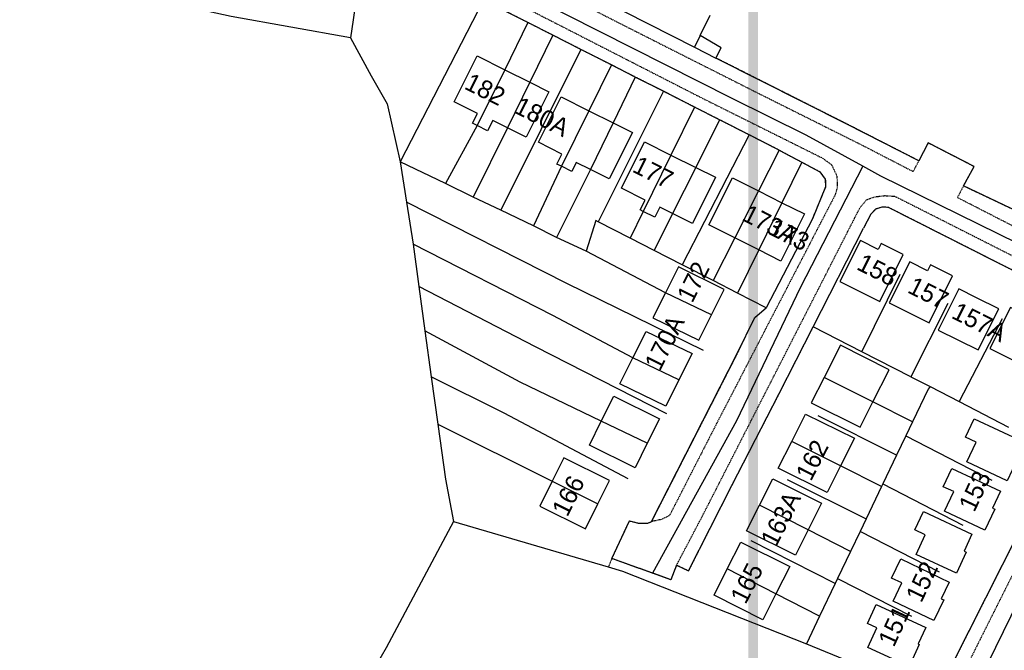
# Model space of a CAD drawing. Header units: metres. Extents: x 611948 to 1225781, y 656699 to 1316021.
# Tile 3 of 169: x 612347 to 612552, y 657150 to 657282. Entities that reach past the tile are written whole.
import ezdxf

# ---------------------------------------------------------------- set-up
doc = ezdxf.new("R2010")
doc.units = ezdxf.units.M
doc.linetypes.add('4696-C$0$PECK', pattern=[0.2, 0.1, -0.1])
for name, color, linetype in [('- EXTENT OF LiDAR SURVEY', 1, 'Continuous'), ('4696-C$0$BLD_INN_W', 253, 'Continuous'), ('4696-C$0$BLD_OTL_S', 253, 'Continuous'), ('4696-C$0$GEN_LIN_D', 253, 'Continuous'), ('4696-C$0$GEN_PCK_D', 253, '4696-C$0$PECK'), ('4696-C$0$ROADS', 253, 'Continuous'), ('4696-C$0$ROADS_CTR', 253, 'Continuous'), ('4696-C$0$TOWNLAND', 253, 'Continuous')]:
    doc.layers.add(name, color=color, linetype=linetype)
doc.styles.add('4696-C$0$STANDARD', font='txt')

# ---------------------------------------------------------------- blocks, each defined once
blk = doc.blocks.new('4696-C')
at = {"layer": '4696-C$0$BLD_INN_W', "flags": 128}
for points in [[(612448.254, 657271.174), (612442.55, 657259.562)], [(612453.459, 657268.559), (612448.831, 657259.098)], [(612465.788, 657262.648), (612460.084, 657251.082)], [(612470.819, 657260.128), (612466.108, 657250.42)], [(612482.857, 657253.431), (612477.102, 657241.706)], [(612488.025, 657250.851), (612483.201, 657241.246)], [(612501.103, 657245.965), (612496.145, 657236.191)], [(612505.983, 657243.514), (612501.159, 657233.672)], [(612491.292, 657220.169), (612481.7, 657224.763)], [(612484.544, 657206.665), (612474.928, 657211.214)], [(612524.905, 657202.057), (612514.739, 657207.126)], [(612477.946, 657193.462), (612468.355, 657198.062)], [(612518.17, 657188.749), (612508.018, 657193.852)], [(612458.134, 657185.61), (612467.67, 657180.899)], [(612511.443, 657175.455), (612501.319, 657180.621)], [(612504.712, 657162.152), (612494.598, 657167.347)]]:
    blk.add_lwpolyline(points, dxfattribs=at)
at = {"layer": '4696-C$0$BLD_OTL_S', "flags": 128}
for points in [[(612442.55, 657259.562), (612441.573, 657260.053), (612442.566, 657262.03), (612437.725, 657264.462), (612442.539, 657274.045), (612448.254, 657271.174)], [(612448.254, 657271.174), (612442.55, 657259.562)], [(612448.254, 657271.174), (612453.459, 657268.559)], [(612453.459, 657268.559), (612457.469, 657266.545), (612452.741, 657257.134), (612448.831, 657259.098)], [(612453.459, 657268.559), (612448.831, 657259.098)], [(612460.084, 657251.082), (612459.138, 657251.556), (612460.181, 657253.638), (612455.277, 657256.096), (612460.01, 657265.543), (612465.788, 657262.648)], [(612465.788, 657262.648), (612460.084, 657251.082)], [(612465.788, 657262.648), (612470.819, 657260.128)], [(612448.831, 657259.098), (612445.764, 657260.639), (612444.685, 657258.49), (612442.55, 657259.562)], [(612470.819, 657260.128), (612474.829, 657258.119), (612469.996, 657248.472), (612466.108, 657250.42)], [(612470.819, 657260.128), (612466.108, 657250.42)], [(612477.102, 657241.706), (612476.463, 657242.025), (612477.477, 657244.056), (612472.539, 657246.521), (612477.359, 657256.176), (612482.857, 657253.431)], [(612482.857, 657253.431), (612477.102, 657241.706)], [(612482.857, 657253.431), (612488.025, 657250.851)], [(612466.108, 657250.42), (612463.151, 657251.902), (612462.207, 657250.018), (612460.084, 657251.082)], [(612488.025, 657250.851), (612483.201, 657241.246)], [(612488.025, 657250.851), (612492.141, 657248.796), (612487.34, 657239.179), (612483.201, 657241.246)], [(612496.145, 657236.191), (612490.757, 657238.897), (612495.676, 657248.691), (612501.103, 657245.965)], [(612501.103, 657245.965), (612496.145, 657236.191)], [(612501.103, 657245.965), (612505.983, 657243.514)], [(612483.201, 657241.246), (612480.521, 657242.584), (612479.488, 657240.514), (612477.102, 657241.706)], [(612505.983, 657243.514), (612510.67, 657241.16), (612505.751, 657231.366), (612501.159, 657233.672)], [(612505.983, 657243.514), (612501.159, 657233.672)], [(612501.159, 657233.672), (612496.145, 657236.191)], [(612522.314, 657235.651), (612518.043, 657227.085), (612526.372, 657222.932), (612531.254, 657232.724), (612526.636, 657235.026), (612526.024, 657233.801), (612522.314, 657235.651)], [(612491.292, 657220.169), (612493.923, 657225.433), (612484.412, 657230.187), (612481.7, 657224.763)], [(612532.583, 657231.22), (612528.312, 657222.654), (612536.641, 657218.501), (612541.523, 657228.293), (612536.905, 657230.595), (612536.293, 657229.37), (612532.583, 657231.22)], [(612481.7, 657224.763), (612479.091, 657219.543), (612488.661, 657214.905), (612491.292, 657220.169)], [(612491.292, 657220.169), (612481.7, 657224.763)], [(612546.512, 657223.744), (612542.801, 657225.593), (612538.53, 657217.027), (612546.859, 657212.874), (612551.134, 657221.446), (612546.512, 657223.744)], [(612557.254, 657219.872), (612553.544, 657221.722), (612549.273, 657213.156), (612557.602, 657209.003), (612561.913, 657217.65), (612557.254, 657219.872)], [(612474.928, 657211.214), (612477.679, 657216.716), (612487.293, 657212.167), (612484.544, 657206.665)], [(612524.905, 657202.057), (612528.283, 657208.732), (612518.15, 657213.862), (612514.739, 657207.126)], [(612484.544, 657206.665), (612481.794, 657201.162), (612472.221, 657205.799), (612474.928, 657211.214)], [(612484.544, 657206.665), (612474.928, 657211.214)], [(612514.739, 657207.126), (612512.086, 657201.886), (612522.262, 657196.833), (612524.905, 657202.057)], [(612524.905, 657202.057), (612514.739, 657207.126)], [(612468.355, 657198.062), (612470.952, 657203.259), (612480.502, 657198.577), (612477.946, 657193.462)], [(612508.018, 657193.852), (612510.902, 657199.549), (612521.078, 657194.495), (612518.17, 657188.749)], [(612477.946, 657193.462), (612475.389, 657188.346), (612465.875, 657193.102), (612468.355, 657198.062)], [(612477.946, 657193.462), (612468.355, 657198.062)], [(612546.002, 657198.544), (612556.115, 657193.808), (612554.47, 657190.295), (612554.945, 657190.073), (612552.889, 657185.683), (612544.489, 657189.616), (612546.405, 657193.707), (612544.216, 657194.732), (612546.002, 657198.544)], [(612518.17, 657188.749), (612515.368, 657183.212), (612505.191, 657188.267), (612508.018, 657193.852)], [(612518.17, 657188.749), (612508.018, 657193.852)], [(612467.67, 657180.899), (612470.071, 657185.721), (612460.55, 657190.462), (612458.134, 657185.61)], [(612541.369, 657188.244), (612551.482, 657183.508), (612549.837, 657179.995), (612550.312, 657179.773), (612548.256, 657175.383), (612539.856, 657179.316), (612541.772, 657183.407), (612539.583, 657184.432), (612541.369, 657188.244)], [(612458.134, 657185.61), (612455.536, 657180.393), (612465.057, 657175.652), (612467.67, 657180.899)], [(612501.319, 657180.621), (612504.064, 657186.042), (612514.243, 657180.987), (612511.443, 657175.455)], [(612511.443, 657175.455), (612508.775, 657170.18), (612498.593, 657175.237), (612501.319, 657180.621)], [(612511.443, 657175.455), (612501.319, 657180.621)], [(612535.427, 657179.285), (612545.541, 657174.549), (612543.895, 657171.036), (612544.37, 657170.814), (612542.314, 657166.424), (612533.914, 657170.357), (612535.83, 657174.448), (612533.641, 657175.473), (612535.427, 657179.285)], [(612494.598, 657167.347), (612497.419, 657172.92), (612507.602, 657167.863), (612504.712, 657162.152)], [(612530.702, 657169.407), (612540.797, 657164.59), (612539.146, 657161.132), (612539.678, 657160.879), (612537.633, 657156.595), (612529.136, 657160.649), (612530.932, 657164.413), (612528.803, 657165.429), (612530.702, 657169.407)], [(612504.712, 657162.152), (612501.985, 657156.763), (612491.839, 657161.9), (612494.598, 657167.347)], [(612504.712, 657162.152), (612494.598, 657167.347)], [(612525.575, 657159.91), (612535.907, 657155.162), (612534.328, 657151.726), (612534.574, 657151.613), (612532.46, 657147.011), (612523.878, 657150.955), (612525.768, 657155.065), (612523.77, 657155.983), (612525.575, 657159.91)]]:
    blk.add_lwpolyline(points, dxfattribs=at)
at = {"layer": '4696-C$0$GEN_LIN_D', "flags": 128}
for points in [[(612416.13, 657277.828), (612391.262, 657282.264), (612354.666, 657290.309), (612306.881, 657302.455), (612267.346, 657314.244)], [(612420.877, 657309.781), (612416.13, 657277.828)], [(612443.854, 657285.664), (612426.495, 657251.998)], [(612468.487, 657285.731), (612487.785, 657275.879)], [(612488.932, 657278.298), (612491.034, 657282.549)], [(612488.932, 657278.298), (612491.034, 657282.549)], [(612453.075, 657280.989), (612448.254, 657271.174)], [(612416.13, 657277.828), (612420.436, 657269.891), (612423.8, 657264.061), (612426.495, 657251.998)], [(612458.255, 657278.363), (612453.459, 657268.559)], [(612488.932, 657278.298), (612487.785, 657275.879)], [(612488.932, 657278.298), (612487.785, 657275.879)], [(612492.234, 657273.608), (612493.324, 657275.705), (612488.932, 657278.298)], [(612464.104, 657275.398), (612447.475, 657241.937)], [(612487.785, 657275.879), (612492.234, 657273.608)], [(612487.785, 657275.879), (612492.234, 657273.608)], [(612534.489, 657252.223), (612519.526, 657259.869), (612492.234, 657273.608)], [(612470.481, 657272.165), (612465.788, 657262.648)], [(612475.439, 657269.651), (612470.819, 657260.128)], [(612481.294, 657266.683), (612467.742, 657239.56)], [(612487.754, 657263.408), (612482.857, 657253.431)], [(612442.55, 657259.562), (612435.911, 657247.51)], [(612448.831, 657259.098), (612441.711, 657244.684)], [(612492.998, 657260.75), (612488.025, 657250.851)], [(612499.138, 657257.637), (612485.203, 657230.605)], [(612543.794, 657246.986), (612545.996, 657251.021), (612536.439, 657255.947), (612534.489, 657252.223)], [(612505.399, 657254.435), (612501.103, 657245.965)], [(612426.495, 657251.998), (612427.792, 657243.646)], [(612435.911, 657247.51), (612426.495, 657251.998)], [(612460.084, 657251.082), (612454.22, 657238.67)], [(612510.115, 657251.943), (612505.983, 657243.514)], [(612466.108, 657250.42), (612459.061, 657236.285)], [(612441.711, 657244.684), (612435.911, 657247.51)], [(612584.035, 657231.586), (612583.19, 657230.466), (612582.297, 657229.573), (612580.923, 657229.086), (612578.164, 657230.048), (612557.959, 657240.278), (612543.794, 657246.986)], [(612447.475, 657241.937), (612441.711, 657244.684)], [(612427.792, 657243.646), (612429.158, 657234.85)], [(612489.653, 657212.737), (612461.173, 657226.723), (612427.792, 657243.646)], [(612454.22, 657238.67), (612447.475, 657241.937)], [(612477.102, 657241.706), (612474.379, 657236.156)], [(612483.201, 657241.246), (612479.361, 657233.601)], [(612459.061, 657236.285), (612454.22, 657238.67)], [(612467.742, 657239.56), (612467.257, 657239.809), (612465.191, 657233.448)], [(612474.379, 657236.156), (612467.742, 657239.56)], [(612512.312, 657240.169), (612502.729, 657221.615)], [(612512.493, 657217.713), (612522.992, 657238.238)], [(612429.158, 657234.85), (612430.405, 657226.055)], [(612474.928, 657211.214), (612458.247, 657220.013), (612429.158, 657234.85)], [(612465.191, 657233.448), (612459.061, 657236.285)], [(612479.361, 657233.601), (612474.379, 657236.156)], [(612496.145, 657236.191), (612491.637, 657227.305)], [(612481.7, 657224.763), (612465.191, 657233.448)], [(612485.203, 657230.605), (612479.361, 657233.601)], [(612501.159, 657233.672), (612496.752, 657224.681)], [(612491.637, 657227.305), (612485.203, 657230.605)], [(612522.623, 657212.509), (612530.584, 657228.642)], [(612496.752, 657224.681), (612491.637, 657227.305)], [(612430.405, 657226.055), (612431.641, 657216.871)], [(612482.01, 657199.56), (612454.66, 657213.495), (612430.405, 657226.055)], [(612502.729, 657221.615), (612496.752, 657224.681)], [(612540.524, 657222.518), (612532.803, 657207.288)], [(612551.837, 657219.367), (612542.882, 657202.151)], [(612431.641, 657216.871), (612432.935, 657207.259)], [(612468.355, 657198.062), (612451.465, 657206.165), (612431.641, 657216.871)], [(612522.623, 657212.509), (612512.493, 657217.713)], [(612532.803, 657207.288), (612522.623, 657212.509)], [(612473.961, 657186.097), (612448.144, 657199.726), (612432.935, 657207.259)], [(612432.935, 657207.259), (612434.311, 657197.472)], [(612532.803, 657207.288), (612536.823, 657205.302)], [(612536.823, 657205.302), (612536.414, 657204.719), (612533.169, 657197.936)], [(612536.823, 657205.302), (612542.882, 657202.151)], [(612533.169, 657197.936), (612524.905, 657202.057)], [(612542.882, 657202.151), (612553.151, 657196.812)], [(612434.311, 657197.472), (612435.921, 657186.031), (612437.604, 657177.174)], [(612434.311, 657197.472), (612458.134, 657185.61)], [(612529.838, 657190.971), (612513.539, 657199.156)], [(612533.169, 657197.936), (612531.762, 657194.993)], [(612531.762, 657194.993), (612529.838, 657190.971)], [(612531.762, 657194.993), (612549.718, 657185.765)], [(612529.838, 657190.971), (612526.982, 657184.999)], [(612526.72, 657184.451), (612518.17, 657188.749)], [(612507.061, 657185.953), (612523.512, 657177.746)], [(612526.72, 657184.451), (612523.512, 657177.746)], [(612526.982, 657184.999), (612526.72, 657184.451)], [(612526.982, 657184.999), (612543.68, 657176.435)], [(612437.604, 657177.174), (612423.548, 657150.914), (612416.286, 657138.311), (612408.081, 657127.816), (612402.117, 657121.357), (612398.239, 657115.325), (612391.401, 657100.637), (612384.273, 657091.128), (612375.865, 657081.934), (612368.534, 657073.726), (612363.759, 657064.89), (612355.259, 657046.352)], [(612437.604, 657177.174), (612469.821, 657167.739)], [(612523.512, 657177.746), (612522.266, 657175.14)], [(612520.264, 657170.954), (612511.443, 657175.455)], [(612522.266, 657175.14), (612520.264, 657170.954)], [(612538.786, 657166.686), (612522.266, 657175.14)], [(612517.077, 657164.292), (612499.6, 657173.15)], [(612520.264, 657170.954), (612517.576, 657165.335)], [(612469.821, 657167.739), (612472.811, 657166.864), (612511.062, 657151.716)], [(612517.576, 657165.335), (612517.077, 657164.292)], [(612517.576, 657165.335), (612532.929, 657157.489)], [(612517.077, 657164.292), (612513.817, 657157.475)], [(612513.817, 657157.475), (612504.712, 657162.152)], [(612513.817, 657157.475), (612511.062, 657151.716)], [(612511.062, 657151.716), (612537.819, 657140.797), (612561.454, 657131.763), (612569.572, 657128.311), (612573.892, 657128)]]:
    blk.add_lwpolyline(points, dxfattribs=at)
at = {"layer": '4696-C$0$GEN_PCK_D', "flags": 128}
for points in [[(612492.889, 657361.664), (612501.236, 657357.451), (612498.691, 657352.775), (612496.01, 657353.308), (612494.596, 657353.023), (612492.645, 657352.173), (612491.236, 657350.966), (612489.658, 657348.402), (612483.053, 657335.463), (612479.689, 657329.063), (612469.931, 657309.745), (612466.585, 657303.274), (612462.484, 657294.82), (612461.018, 657291.991), (612460.652, 657289.97), (612461.308, 657287.742), (612462.82, 657285.953), (612464.921, 657284.57), (612471.081, 657281.392), (612500.486, 657266.554), (612522.716, 657255.459), (612533.323, 657249.996), (612534.489, 657252.223)], [(612609.005, 657346.909), (612626.007, 657335.259), (612633.201, 657330.761), (612634.25, 657328.632), (612634.371, 657325.674), (612633.817, 657323.571), (612630.796, 657317.258), (612622.743, 657301.336), (612611.064, 657278.728), (612586.626, 657230.758), (612584.811, 657227.695), (612582.879, 657226.468), (612580.729, 657225.974), (612578.756, 657226.126), (612575.136, 657227.858), (612542.532, 657244.566), (612543.794, 657246.986)], [(612444.928, 657287.795), (612449.996, 657285.379), (612489.61, 657265.138), (612514.351, 657252.827), (612516.315, 657251.4), (612517.42, 657249.093), (612517.512, 657246.771), (612517.094, 657245.213), (612492.407, 657197.637), (612482.579, 657178.453), (612480.904, 657177.613), (612478.844, 657177.176)], [(612453.075, 657280.989), (612443.854, 657285.664)], [(612458.255, 657278.363), (612453.075, 657280.989)], [(612464.104, 657275.398), (612458.255, 657278.363)], [(612470.481, 657272.165), (612464.104, 657275.398)], [(612534.489, 657252.223), (612519.526, 657259.869), (612492.234, 657273.608)], [(612475.439, 657269.651), (612470.481, 657272.165)], [(612481.294, 657266.683), (612475.439, 657269.651)], [(612487.754, 657263.408), (612481.294, 657266.683)], [(612492.998, 657260.75), (612487.754, 657263.408)], [(612499.138, 657257.637), (612492.998, 657260.75)], [(612505.399, 657254.435), (612499.138, 657257.637)], [(612543.794, 657246.986), (612545.996, 657251.021), (612536.439, 657255.947), (612534.489, 657252.223)], [(612505.399, 657254.435), (612510.115, 657251.943)], [(612510.115, 657251.943), (612513.863, 657249.946), (612515.007, 657248.412), (612515.081, 657246.787), (612512.312, 657240.169)], [(612584.035, 657231.586), (612583.19, 657230.466), (612582.297, 657229.573), (612580.923, 657229.086), (612578.164, 657230.048), (612557.959, 657240.278), (612543.794, 657246.986)], [(612484.044, 657168.129), (612489.393, 657178.28), (612522.228, 657242.473), (612523.651, 657244.154), (612525.388, 657244.746), (612527.378, 657244.986), (612529.472, 657244.862), (612572.985, 657222.873), (612575.793, 657221.32), (612577.204, 657219.576), (612577.992, 657217.26), (612578.06, 657215.553), (612577.671, 657213.958), (612566.673, 657191.381), (612544.096, 657146.39)], [(612572.951, 657210.413), (612575.251, 657214.792), (612575.139, 657215.947), (612574.617, 657218.031), (612572.857, 657219.751), (612568.082, 657222.336), (612528.142, 657242.537), (612526.799, 657242.574), (612525.493, 657242.169), (612524.464, 657241.115), (612522.992, 657238.238)], [(612478.844, 657177.176), (612496.689, 657212.108), (612500.312, 657219.618), (612502.729, 657221.615)], [(612484.044, 657168.129), (612486.552, 657166.931), (612495.54, 657184.692), (612505.357, 657203.702), (612512.493, 657217.713)], [(612563.693, 657191.331), (612555.239, 657174.808), (612541.57, 657147.767), (612544.096, 657146.39)], [(612470.576, 657169.485), (612474.232, 657177.325), (612476.149, 657176.844), (612478.026, 657176.85), (612478.844, 657177.176)], [(612470.576, 657169.485), (612469.821, 657167.739)], [(612479.059, 657166.437), (612470.576, 657169.485)], [(612484.044, 657168.129), (612482.822, 657165.085), (612479.059, 657166.437)]]:
    blk.add_lwpolyline(points, dxfattribs=at)
at = {"layer": '4696-C$0$ROADS', "flags": 128}
for points in [[(612453.075, 657280.989), (612443.854, 657285.664)], [(612468.487, 657285.731), (612487.785, 657275.879)], [(612458.255, 657278.363), (612453.075, 657280.989)], [(612464.104, 657275.398), (612458.255, 657278.363)], [(612470.481, 657272.165), (612464.104, 657275.398)], [(612487.785, 657275.879), (612492.234, 657273.608)], [(612534.489, 657252.223), (612519.526, 657259.869), (612492.234, 657273.608)], [(612475.439, 657269.651), (612470.481, 657272.165)], [(612481.294, 657266.683), (612475.439, 657269.651)], [(612487.754, 657263.408), (612481.294, 657266.683)], [(612492.998, 657260.75), (612487.754, 657263.408)], [(612499.138, 657257.637), (612492.998, 657260.75)], [(612505.399, 657254.435), (612499.138, 657257.637)], [(612543.794, 657246.986), (612545.996, 657251.021), (612536.439, 657255.947), (612534.489, 657252.223)], [(612505.399, 657254.435), (612510.115, 657251.943)], [(612510.115, 657251.943), (612513.863, 657249.946), (612515.007, 657248.412), (612515.081, 657246.787), (612512.312, 657240.169)], [(612584.035, 657231.586), (612583.19, 657230.466), (612582.297, 657229.573), (612580.923, 657229.086), (612578.164, 657230.048), (612557.959, 657240.278), (612543.794, 657246.986)], [(612572.951, 657210.413), (612575.251, 657214.792), (612575.139, 657215.947), (612574.617, 657218.031), (612572.857, 657219.751), (612568.082, 657222.336), (612528.142, 657242.537), (612526.799, 657242.574), (612525.493, 657242.169), (612524.464, 657241.115), (612522.992, 657238.238)], [(612512.312, 657240.169), (612502.729, 657221.615)], [(612512.493, 657217.713), (612522.992, 657238.238)], [(612478.844, 657177.176), (612496.689, 657212.108), (612500.312, 657219.618), (612502.729, 657221.615)], [(612484.044, 657168.129), (612486.552, 657166.931), (612495.54, 657184.692), (612505.357, 657203.702), (612512.493, 657217.713)], [(612563.693, 657191.331), (612555.239, 657174.808), (612541.57, 657147.767), (612544.096, 657146.39)], [(612470.576, 657169.485), (612474.232, 657177.325), (612476.149, 657176.844), (612478.026, 657176.85), (612478.844, 657177.176)], [(612479.059, 657166.437), (612470.576, 657169.485)], [(612484.044, 657168.129), (612482.822, 657165.085), (612479.059, 657166.437)]]:
    blk.add_lwpolyline(points, dxfattribs=at)
at = {"layer": '4696-C$0$ROADS_CTR', "flags": 128}
for points in [[(612522.823, 657251.08), (612511.058, 657257.587), (612495.611, 657265.186), (612454.263, 657286.102)], [(612522.823, 657251.08), (612509.805, 657225.787), (612496.515, 657198.141), (612479.059, 657166.437)], [(612585.821, 657221.406), (612575.434, 657225.006), (612526.588, 657248.997), (612522.823, 657251.08)], [(612569.346, 657189.558), (612547.337, 657144.625)]]:
    blk.add_lwpolyline(points, dxfattribs=at)
at = {"layer": '4696-C$0$TOWNLAND', "flags": 128}
for points in [[(612420.877, 657309.781), (612416.13, 657277.828)], [(612416.13, 657277.828), (612420.436, 657269.891), (612423.8, 657264.061), (612426.495, 657251.998)], [(612426.495, 657251.998), (612427.792, 657243.646)], [(612427.792, 657243.646), (612429.158, 657234.85)], [(612429.158, 657234.85), (612430.405, 657226.055)], [(612430.405, 657226.055), (612431.641, 657216.871)], [(612431.641, 657216.871), (612432.935, 657207.259)], [(612432.935, 657207.259), (612434.311, 657197.472)], [(612434.311, 657197.472), (612435.921, 657186.031), (612437.604, 657177.174)], [(612437.604, 657177.174), (612423.548, 657150.914), (612416.286, 657138.311), (612408.081, 657127.816), (612402.117, 657121.357), (612398.239, 657115.325), (612391.401, 657100.637), (612384.273, 657091.128), (612375.865, 657081.934), (612368.534, 657073.726), (612363.759, 657064.89), (612355.259, 657046.352)]]:
    blk.add_lwpolyline(points, dxfattribs=at)
at = {"layer": '4696-C$0$BLD_OTL_S', "style": '4696-C$0$STANDARD'}
for s, rotation, p in [('182', -26.70001, (612439.613, 657267.305)), ('180A', -26.70001, (612449.951, 657262.361)), ('177', -26.60001, (612474.597, 657250.044)), ('173A', -26.70001, (612497.442, 657239.949)), ('173', -26.70001, (612502.938, 657237.097)), ('158', -26.60001, (612521.304, 657229.749)), ('172', 63.40001, (612487.305, 657222.483)), ('157', -26.60001, (612531.899, 657224.933)), ('157A', -26.60001, (612541.049, 657219.635)), ('170A', 63.40001, (612480.565, 657208.342)), ('162', 63.10001, (612512.035, 657185.409)), ('153', 64.90001, (612546.037, 657178.968)), ('166', 63.50001, (612461.286, 657177.983)), ('163A', 63.10001, (612504.732, 657171.67)), ('165', 63.10001, (612498.419, 657159.787)), ('152', 64.40001, (612534.993, 657160.116)), ('151', 65.30001, (612529.28, 657150.88))]:
    blk.add_text(s, height=3.75, rotation=rotation, dxfattribs=at).set_placement(p)
blk = doc.blocks.new('OS Mapping')
blk.add_blockref('4696-C', (0, 0))

msp = doc.modelspace()

# ---------------------------------------------------------------- linework, layer by layer
at = {"layer": '- EXTENT OF LiDAR SURVEY', "const_width": 2}
msp.add_lwpolyline([(613700, 659100), (613700, 656700), (612500, 656700), (612500, 659100)], close=True, dxfattribs=at)

# ---------------------------------------------------------------- block references
msp.add_blockref('OS Mapping', (0, 0))

doc.saveas('drawing.dxf')
